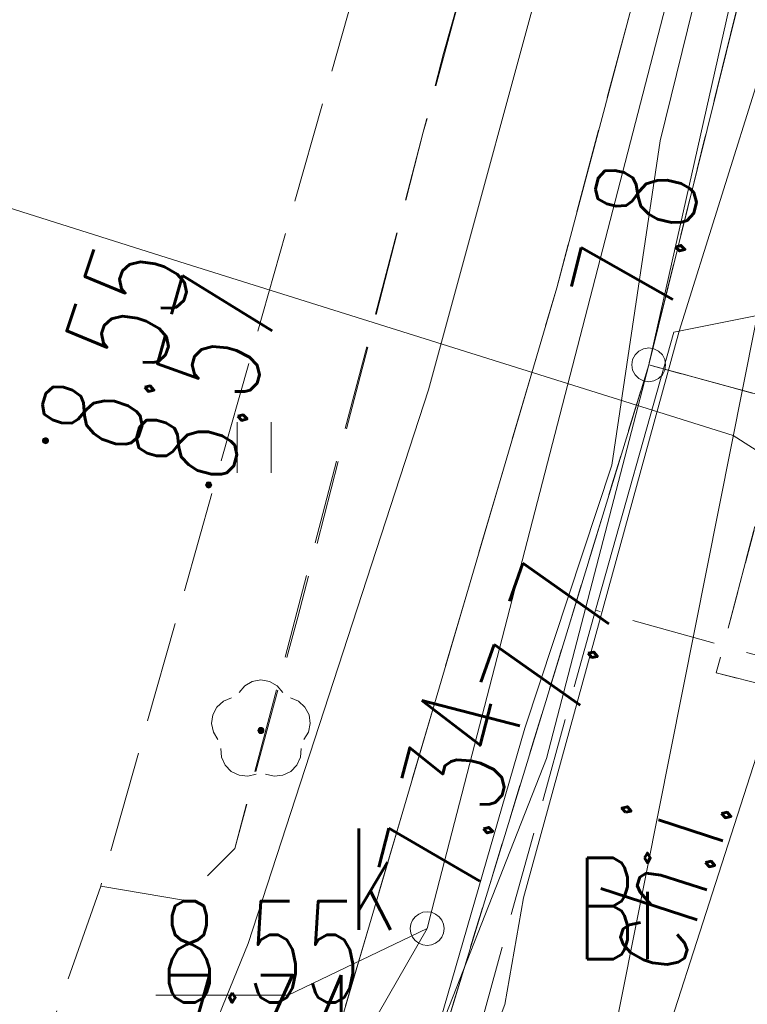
# Model space of a CAD drawing. Header units: millimetres. Extents: x -367306 to 168495, y -187323 to 82034.
# Tile 72 of 170: x 61118 to 71891, y -112624 to -98041. Entities that reach past the tile are written whole.
import ezdxf

# ---------------------------------------------------------------- set-up
doc = ezdxf.new("R2010")
doc.units = ezdxf.units.MM
doc.header["$MEASUREMENT"] = 0
for name, pattern in [('L_0_03', [1000, 500, -500]), ('L_0_05', [1750, 1250, -500]), ('L_0_06', [2000, 1500, -500])]:
    doc.linetypes.add(name, pattern=pattern)
for name, color, linetype, lineweight in [('Nowe_EGDE_Nr_pióra__8', 7, 'Continuous', 13), ('Nowe_EGDE_Nr_pióra__9', 7, 'Continuous', 13), ('Nowe_EGKK_Nr_pióra__8', 7, 'Continuous', 13), ('Nowe_EGKK_Nr_pióra__9', 7, 'Continuous', 13), ('Nowe_EGPG_Nr_pióra__8', 7, 'Continuous', 13), ('Nowe_EGPG_Nr_pióra__9', 7, 'Continuous', 13), ('Nowe_EGUG_Nr_pióra__8', 7, 'Continuous', 13), ('Nowe_EGUG_Nr_pióra__9', 7, 'Continuous', 13), ('Nowe_EGUG_O_Nr_pióra__8', 7, 'Continuous', 13), ('Nowe_GSLINN_Nr_pióra__8', 7, 'Continuous', 13), ('Nowe_GSLINN_Nr_pióra__9', 7, 'Continuous', 13), ('Nowe_GUPPRZ_O_Nr_pióra__8', 7, 'Continuous', 13), ('Nowe_GUPPRZ_O_Nr_pióra__9', 7, 'Continuous', 13), ('Nowe_OTKC_Nr_pióra__8', 7, 'Continuous', 13), ('Nowe_OTKC_Nr_pióra__9', 7, 'Continuous', 13), ('Nowe_OTKC_O_Nr_pióra__8', 7, 'Continuous', 13), ('Nowe_OTKJ_Nr_pióra__8', 7, 'Continuous', 13), ('Nowe_OTKJ_Nr_pióra__9', 7, 'Continuous', 13), ('Nowe_OTKK_Nr_pióra__8', 7, 'Continuous', 13), ('Nowe_OTKK_Nr_pióra__9', 7, 'Continuous', 13), ('Nowe_OTRS_Nr_pióra__7', 7, 'Continuous', 13), ('Nowe_OTRS_Nr_pióra__8', 7, 'Continuous', 13), ('Nowe_OTRS_Nr_pióra__9', 7, 'Continuous', 13), ('Nowe_OTRS_O_Nr_pióra__8', 7, 'Continuous', 13), ('Nowe_OTZL_Nr_pióra__8', 7, 'Continuous', 13), ('Nowe_OTZL_Nr_pióra__9', 7, 'Continuous', 13), ('Nowe_OTZT_Nr_pióra__8', 7, 'Continuous', 13), ('Nowe_OTZT_Nr_pióra__9', 7, 'Continuous', 13), ('Nowe_SUEP_Nr_pióra__8', 7, 'Continuous', 13), ('Nowe_SUEP_Nr_pióra__9', 7, 'Continuous', 13), ('Nowe_SUKP_Nr_pióra__8', 7, 'Continuous', 13), ('Nowe_SUKP_Nr_pióra__9', 7, 'Continuous', 13), ('Nowe_SUKS_Nr_pióra__8', 7, 'Continuous', 13), ('Nowe_SUKS_Nr_pióra__9', 7, 'Continuous', 13), ('Nowe_SUKS_O_Nr_pióra__8', 7, 'Continuous', 13), ('Nowe_SUTP_Nr_pióra__8', 7, 'Continuous', 13), ('Nowe_SUTP_Nr_pióra__9', 7, 'Continuous', 13), ('Nowe_SUWP_Nr_pióra__8', 7, 'Continuous', 13), ('Nowe_SUWP_Nr_pióra__9', 7, 'Continuous', 13)]:
    doc.layers.add(name, color=color, linetype=linetype, lineweight=lineweight)
doc.layers.add('Nowe_OTZL_Nr_pióra__94', color=7, linetype='Continuous', lineweight=13, true_color=0xe4ad2c)
doc.styles.add('STYL_AUTOMATYCZNY_3', font='Simplex.shx')

msp = doc.modelspace()

# ---------------------------------------------------------------- hatches: boundary and pattern name
at = {"layer": 'Nowe_OTRS_Nr_pióra__7', "linetype": 'Continuous', "lineweight": 13}
for points in [[(61455.8, -104276.5), (61457.3, -104288.1), (61461.8, -104299), (61468.9, -104308.3), (61478.3, -104315.4), (61489.1, -104319.9), (61500.8, -104321.5), (61512.4, -104319.9), (61523.3, -104315.4), (61532.6, -104308.3), (61539.7, -104299), (61544.2, -104288.1), (61545.8, -104276.5), (61544.2, -104264.8), (61539.7, -104254), (61532.6, -104244.6), (61523.3, -104237.5), (61512.4, -104233), (61500.8, -104231.5), (61489.1, -104233), (61478.3, -104237.5), (61468.9, -104244.6), (61461.8, -104254), (61457.3, -104264.8)], [(63870.8, -104932), (63872.4, -104943.6), (63876.9, -104954.5), (63884, -104963.8), (63893.3, -104971), (63904.2, -104975.5), (63915.8, -104977), (63927.5, -104975.5), (63938.3, -104971), (63947.6, -104963.8), (63954.8, -104954.5), (63959.3, -104943.6), (63960.8, -104932), (63959.3, -104920.3), (63954.8, -104909.5), (63947.6, -104900.2), (63938.3, -104893), (63927.5, -104888.5), (63915.8, -104887), (63904.2, -104888.5), (63893.3, -104893), (63884, -104900.2), (63876.9, -104909.5), (63872.4, -104920.3)]]:
    msp.add_hatch(color=7, dxfattribs=at).paths.add_polyline_path(points)
at = {"layer": 'Nowe_OTZL_Nr_pióra__94', "linetype": 'Continuous', "lineweight": 13, "true_color": 0xe4ad2c}
msp.add_hatch(color=42, dxfattribs=at).paths.add_polyline_path([(64689.7, -108613.1), (64703.6, -108610.9), (64716.1, -108604.5), (64726.1, -108594.6), (64732.5, -108582), (64734.7, -108568.1), (64732.5, -108554.2), (64726.1, -108541.7), (64716.1, -108531.7), (64703.6, -108525.3), (64689.7, -108523.1), (64675.8, -108525.3), (64663.2, -108531.7), (64653.3, -108541.7), (64646.9, -108554.2), (64644.7, -108568.1), (64646.9, -108582), (64653.3, -108594.6), (64663.2, -108604.5), (64675.8, -108610.9)])

# ---------------------------------------------------------------- linework, layer by layer
at = {"layer": 'Nowe_EGDE_Nr_pióra__8', "color": 7, "linetype": 'Continuous', "lineweight": 13}
msp.add_line((70431.6, -103153), (70431.7, -103153), dxfattribs=at)
msp.add_line((70431.6, -103153), (70431.7, -103153), dxfattribs=at)
msp.add_line((70431.6, -103153), (70431.7, -103153), dxfattribs=at)
at = {"layer": 'Nowe_EGDE_Nr_pióra__9', "color": 7, "linetype": 'Continuous', "lineweight": 13, "flags": 128}
for points in [[(77721.6, -12313), (70921.6, -40873), (55981.6, -97123), (43551.6, -131243), (31321.6, -148073), (19561.6, -164263), (7973.4, -180602.1), (26296.8, -183770.5), (44701.6, -160023), (62321.6, -129663), (70431.6, -103153), (75611.6, -82253)], [(75611.6, -82253), (70431.6, -103153)], [(70431.6, -103153), (62321.6, -129663)], [(98541.6, -110803), (70431.6, -103153)], [(70431.6, -103153), (98541.6, -110803)]]:
    msp.add_lwpolyline(points, dxfattribs=at)
at = {"layer": 'Nowe_EGKK_Nr_pióra__8', "color": 7, "linetype": 'Continuous', "lineweight": 13}
for p, q in [((70431.6, -103153), (70431.7, -103153)), ((71431.6, -107713), (71431.7, -107713))]:
    msp.add_line(p, q, dxfattribs=at)
at = {"layer": 'Nowe_EGKK_Nr_pióra__9', "color": 7, "linetype": 'L_0_06', "lineweight": 13, "flags": 128}
for points in [[(75611.6, -82253), (70431.6, -103153)], [(70431.6, -103153), (72491.5, -103713.6)]]:
    msp.add_lwpolyline(points, dxfattribs=at)
msp.add_lwpolyline([(83261.6, -152653), (95031.6, -113133), (97734.1, -113783.7), (98541.6, -110803), (72491.5, -103713.6), (71431.6, -107713), (89651.6, -112353), (90681.6, -114113), (88313.3, -123174.4), (80731.6, -152183)], close=True, dxfattribs=at)
at = {"layer": 'Nowe_EGPG_Nr_pióra__8', "color": 7, "linetype": 'Continuous', "lineweight": 13}
for p, q in [((70284.7, -102950.8), (70284.7, -102950.8)), ((70354.4, -102915.3), (70354.4, -102915.3)), ((70431.6, -102903), (70431.7, -102903)), ((70508.9, -102915.3), (70508.9, -102915.3)), ((70578.6, -102950.8), (70578.6, -102950.8)), ((70193.9, -103075.8), (70193.9, -103075.8)), ((70229.4, -103006.1), (70229.4, -103006.1)), ((70633.9, -103006.1), (70633.9, -103006.1)), ((70669.4, -103075.8), (70669.4, -103075.8)), ((70181.6, -103153), (70181.7, -103153)), ((70193.9, -103230.3), (70193.9, -103230.3)), ((70669.4, -103230.3), (70669.4, -103230.3)), ((70681.6, -103153), (70681.7, -103153)), ((70229.4, -103300), (70229.4, -103300)), ((70284.7, -103355.3), (70284.7, -103355.3)), ((70354.4, -103390.8), (70354.4, -103390.8)), ((70508.9, -103390.8), (70508.9, -103390.8)), ((70578.6, -103355.3), (70578.6, -103355.3)), ((70633.9, -103300), (70633.9, -103300)), ((70431.6, -103403), (70431.7, -103403))]:
    msp.add_line(p, q, dxfattribs=at)
at = {"layer": 'Nowe_EGPG_Nr_pióra__9', "color": 7, "linetype": 'Continuous', "lineweight": 13, "flags": 128}
msp.add_lwpolyline([(70431.6, -102903), (70508.9, -102915.3), (70578.6, -102950.8), (70633.9, -103006.1), (70669.4, -103075.8), (70681.6, -103153), (70669.4, -103230.3), (70633.9, -103300), (70578.6, -103355.3), (70508.9, -103390.8), (70431.6, -103403), (70354.4, -103390.8), (70284.7, -103355.3), (70229.4, -103300), (70193.9, -103230.3), (70181.6, -103153), (70193.9, -103075.8), (70229.4, -103006.1), (70284.7, -102950.8), (70354.4, -102915.3)], close=True, dxfattribs=at)
at = {"layer": 'Nowe_EGUG_Nr_pióra__8', "color": 7, "linetype": 'Continuous', "lineweight": 13}
for p, q in [((70431.6, -103153), (70431.7, -103153)), ((70431.6, -103153), (70431.7, -103153)), ((70431.6, -103153), (70431.7, -103153)), ((71431.6, -107713), (71431.7, -107713)), ((71431.6, -107713), (71431.7, -107713))]:
    msp.add_line(p, q, dxfattribs=at)
at = {"layer": 'Nowe_EGUG_Nr_pióra__9', "color": 7, "linetype": 'L_0_03', "lineweight": 13, "flags": 128}
for points in [[(26296.8, -183770.5), (29734.3, -179335.1), (40791.3, -165068.4), (44701.6, -160023), (58841.6, -138483), (62321.6, -129663), (66349.4, -116497.1), (70431.6, -103153), (75611.6, -82253), (77011.8, -79633.1), (78213.7, -77384.1), (78871.6, -76153), (79381.6, -73863), (80541.6, -68573), (84031.6, -52933), (88551.6, -30943), (83581.6, -29593), (82851.6, -26523), (83531.6, -22883), (87021.6, -12263), (87781.6, -9943), (92201.6, 2177), (95191.6, 10357), (105121.6, 30727), (70471.6, 39997), (75171.6, 3647), (76491.6, -4103), (77721.6, -12313), (70921.6, -40873), (55981.6, -97123), (55719.6, -97842.3), (43551.6, -131243), (31321.6, -148073), (25687.3, -155829.8), (19561.6, -164263), (7973.4, -180602.1)], [(88313.3, -123174.4), (66349.4, -116497.1), (70431.6, -103153), (72491.5, -103713.6), (71431.6, -107713), (89651.6, -112353), (90681.6, -114113)], [(83261.6, -152653), (95031.6, -113133), (97734.1, -113783.7), (98541.6, -110803), (72491.5, -103713.6), (71431.6, -107713), (89651.6, -112353), (90681.6, -114113), (88313.3, -123174.4), (80731.6, -152183)]]:
    msp.add_lwpolyline(points, close=True, dxfattribs=at)
for points in [[(75611.6, -82253), (70431.6, -103153)], [(70431.6, -103153), (72491.5, -103713.6)]]:
    msp.add_lwpolyline(points, dxfattribs=at)
at = {"layer": 'Nowe_GSLINN_Nr_pióra__8', "color": 7, "linetype": 'Continuous', "lineweight": 13}
for p, q in [((70803, -102671.3), (70803, -102671.3)), ((69642.4, -106787.7), (69642.4, -106787.7))]:
    msp.add_line(p, q, dxfattribs=at)
at = {"layer": 'Nowe_GSLINN_Nr_pióra__9', "color": 7, "linetype": 'Continuous', "lineweight": 13, "flags": 128}
msp.add_lwpolyline([(73300.8, -102171.9), (70803, -102671.3), (69642.4, -106787.7)], dxfattribs=at)
at = {"layer": 'Nowe_GUPPRZ_O_Nr_pióra__8', "color": 7, "linetype": 'Continuous', "lineweight": 13}
for p, q in [((67151.6, -111503), (67151.7, -111503)), ((63134.8, -112490.7), (63134.8, -112490.7)), ((65094.8, -112490.7), (65094.8, -112490.7))]:
    msp.add_line(p, q, dxfattribs=at)
at = {"layer": 'Nowe_GUPPRZ_O_Nr_pióra__9', "color": 7, "linetype": 'Continuous', "lineweight": 13, "flags": 128}
msp.add_lwpolyline([(67151.6, -111503), (65094.8, -112490.7), (63134.8, -112490.7)], dxfattribs=at)
at = {"layer": 'Nowe_OTKC_Nr_pióra__8', "color": 7, "linetype": 'Continuous', "lineweight": 13}
for p, q in [((67094.1, -99706.6), (67094.1, -99706.6)), ((69069.6, -102010.7), (69069.6, -102010.7)), ((69642.4, -106787.7), (69642.4, -106787.7)), ((64301.1, -110315.2), (64301.1, -110315.2)), ((62318.9, -110873.1), (62318.9, -110873.1)), ((63545.3, -111081.1), (63545.3, -111081.1))]:
    msp.add_line(p, q, dxfattribs=at)
at = {"layer": 'Nowe_OTKC_Nr_pióra__9', "color": 7, "linetype": 'L_0_05', "lineweight": 13, "flags": 128}
for points in [[(83531.6, -22883), (88452.7, -24583.8), (86882.6, -29372.4), (83678.1, -28740), (83581.6, -29593), (88551.6, -30943), (87475.4, -36179), (82778.1, -35324.8), (82187, -36012.2), (80952.7, -52108.3), (80881.7, -53033.6), (81110, -54091.4), (83594.8, -54890.6), (82659.7, -59081), (79603.1, -59046.4), (76766.2, -72509.6), (76073, -75767.4), (76377.1, -76589.3), (76357, -78920.9), (75161.1, -83038), (74530.7, -82995), (74201.2, -83030.8), (73979.1, -83252.9), (73102, -86849.4), (69069.6, -102010.7), (65900, -112791.7), (66805.6, -113330.8), (64685.4, -120046.5), (63862.7, -120010.7), (59922.4, -130330.7), (58359.6, -134082.1), (54835.5, -141889.8), (53583.5, -144719.2), (48939.8, -151448.3), (44926.9, -157486.2), (40489.9, -163749.4), (35382, -170727.8), (32875.1, -174285.4), (34304.8, -175260.1), (33682.2, -176249.5), (31478.9, -179397.9), (29593.7, -178484), (25968.3, -183713.7)], [(62318.9, -110873.1), (63545.3, -111081.1), (64301.1, -110315.2), (67094.1, -99706.6), (67907.9, -96709.1), (68930, -93056.9), (69643.8, -90506.5), (70091.2, -88907.9), (70313.4, -88113.9), (71255.7, -84746.7), (71874.3, -82536.4)]]:
    msp.add_lwpolyline(points, dxfattribs=at)
msp.add_lwpolyline([(73858.7, -107961.6), (71581.6, -115693), (67477, -114616.8), (69642.4, -106787.7)], close=True, dxfattribs=at)
at = {"layer": 'Nowe_OTKJ_Nr_pióra__8', "color": 7, "linetype": 'Continuous', "lineweight": 13}
for p, q in [((64720.1, -102390.1), (64720.1, -102390.1)), ((62318.9, -110873.1), (62318.9, -110873.1))]:
    msp.add_line(p, q, dxfattribs=at)
at = {"layer": 'Nowe_OTKJ_Nr_pióra__9', "color": 7, "linetype": 'L_0_06', "lineweight": 13, "flags": 128}
msp.add_lwpolyline([(21472.8, -182936.3), (26882.7, -175776), (28540.7, -173581.5), (29691.4, -171973.5), (37465.7, -161109.1), (46145.3, -148356.4), (49972.2, -142287.6), (51641.5, -139022.6), (53138.9, -135757.7), (54527.5, -132715.9), (57342.3, -125022.1), (59763.9, -118137.3), (62318.9, -110873.1), (64720.1, -102390.1), (67644.1, -92101.9), (70126.7, -83617.2), (71230.4, -82306.4), (71874.3, -82536.4), (72338.2, -77200.1), (72304.6, -73825.8), (73717.2, -67166.3), (75064.8, -60878), (76317.6, -57755.4), (77397.9, -53052), (77381.6, -52943), (77241.6, -52403), (78911.6, -42093), (79431.6, -38873), (80221.6, -34063), (81181.6, -27813), (82081.6, -22403), (82421.6, -20413), (82891.6, -18473), (83461.6, -16453), (84951.6, -11803), (87421.6, -4163), (88041.6, -2283), (88671.6, -343), (89391.6, 1647), (92221.6, 8227), (93441.6, 10997), (94021.6, 12247), (97931.6, 20357), (100791.6, 26227), (101921.6, 28457), (103521.6, 31152.6), (96697.7, 32981.9), (95391.6, 30567), (93491.6, 27337), (90361.6, 21997), (89811.6, 21167), (89081.6, 20527), (88161.6, 20167), (87161.6, 20187), (86281.6, 20637), (85621.6, 21407), (85231.6, 22277), (85021.6, 23177), (84401.6, 27727), (83761.6, 32287), (83361.6, 35117), (83368.6, 36520.8), (82801.7, 36698.3), (75439, 38653.3), (75901.6, 36127), (76431.6, 32237), (76931.6, 28187), (78631.6, 15207), (78671.6, 13957), (78451.6, 6997), (78251.6, 2937), (77991.6, 1957), (77531.6, 1027), (77141.6, -3223), (77561.6, -4543), (77401.6, -6673), (76791.6, -11613), (75671.6, -19553), (74091.6, -29323), (72161.6, -41063), (70331.6, -51773), (67307.1, -65408.9), (64955.9, -76300.2), (60888.5, -93538.3), (58023.6, -105195.3), (54440.5, -115996.9), (49439.1, -128605.1), (44882, -139357.8), (42612.1, -143016.9), (35958.2, -152858.9), (27306.8, -165115.4), (15023.6, -181821.2)], close=True, dxfattribs=at)
at = {"layer": 'Nowe_OTKK_Nr_pióra__8', "color": 7, "linetype": 'Continuous', "lineweight": 13}
msp.add_line((69069.6, -102010.7), (69069.6, -102010.7), dxfattribs=at)
at = {"layer": 'Nowe_OTKK_Nr_pióra__9', "color": 7, "linetype": 'Continuous', "lineweight": 13, "flags": 128}
msp.add_lwpolyline([(75161.1, -83038), (74530.7, -82995), (74201.2, -83030.8), (73979.1, -83252.9), (73102, -86849.4), (69069.6, -102010.7), (65900, -112791.7), (66805.6, -113330.8), (64685.4, -120046.5), (63862.7, -120010.7)], dxfattribs=at)
at = {"layer": 'Nowe_OTRS_Nr_pióra__8', "color": 7, "linetype": 'Continuous', "lineweight": 13}
for p, q in [((61457.3, -104264.8), (61457.3, -104264.8)), ((61461.8, -104254), (61461.8, -104254)), ((61468.9, -104244.6), (61469, -104244.6)), ((61478.3, -104237.5), (61478.3, -104237.5)), ((61489.1, -104233), (61489.2, -104233)), ((61500.8, -104231.5), (61500.8, -104231.5)), ((61512.4, -104233), (61512.4, -104233)), ((61523.3, -104237.5), (61523.3, -104237.5)), ((61532.6, -104244.6), (61532.6, -104244.6)), ((61539.7, -104254), (61539.8, -104254)), ((61544.2, -104264.8), (61544.3, -104264.8)), ((61455.8, -104276.5), (61455.8, -104276.5)), ((61457.3, -104288.1), (61457.3, -104288.1)), ((61461.8, -104299), (61461.8, -104299)), ((61468.9, -104308.3), (61469, -104308.3)), ((61478.3, -104315.4), (61478.3, -104315.4)), ((61489.1, -104319.9), (61489.2, -104319.9)), ((61500.8, -104321.5), (61500.8, -104321.5)), ((61512.4, -104319.9), (61512.4, -104319.9)), ((61523.3, -104315.4), (61523.3, -104315.4)), ((61532.6, -104308.3), (61532.6, -104308.3)), ((61539.7, -104299), (61539.8, -104299)), ((61544.2, -104288.1), (61544.3, -104288.1)), ((61545.8, -104276.5), (61545.8, -104276.5)), ((63870.8, -104932), (63870.9, -104932)), ((63872.4, -104920.3), (63872.4, -104920.3)), ((63872.4, -104943.6), (63872.4, -104943.6)), ((63876.9, -104909.5), (63876.9, -104909.5)), ((63876.9, -104954.5), (63876.9, -104954.5)), ((63884, -104900.2), (63884.1, -104900.2)), ((63884, -104963.8), (63884.1, -104963.8)), ((63893.3, -104893), (63893.4, -104893)), ((63893.3, -104971), (63893.4, -104971)), ((63904.2, -104888.5), (63904.2, -104888.5)), ((63904.2, -104975.5), (63904.2, -104975.5)), ((63915.8, -104887), (63915.9, -104887)), ((63915.8, -104977), (63915.9, -104977)), ((63927.5, -104888.5), (63927.5, -104888.5)), ((63927.5, -104975.5), (63927.5, -104975.5)), ((63938.3, -104893), (63938.4, -104893)), ((63938.3, -104971), (63938.4, -104971)), ((63947.6, -104900.2), (63947.7, -104900.2)), ((63947.6, -104963.8), (63947.7, -104963.8)), ((63954.8, -104909.5), (63954.8, -104909.5)), ((63954.8, -104954.5), (63954.8, -104954.5)), ((63959.3, -104920.3), (63959.3, -104920.3)), ((63959.3, -104943.6), (63959.3, -104943.6)), ((63960.8, -104932), (63960.9, -104932))]:
    msp.add_line(p, q, dxfattribs=at)
at = {"layer": 'Nowe_OTRS_Nr_pióra__9', "color": 7, "linetype": 'Continuous', "lineweight": 13, "flags": 128}
for points in [[(61455.8, -104276.5), (61457.3, -104288.1), (61461.8, -104299), (61468.9, -104308.3), (61478.3, -104315.4), (61489.1, -104319.9), (61500.8, -104321.5), (61512.4, -104319.9), (61523.3, -104315.4), (61532.6, -104308.3), (61539.7, -104299), (61544.2, -104288.1), (61545.8, -104276.5), (61544.2, -104264.8), (61539.7, -104254), (61532.6, -104244.6), (61523.3, -104237.5), (61512.4, -104233), (61500.8, -104231.5), (61489.1, -104233), (61478.3, -104237.5), (61468.9, -104244.6), (61461.8, -104254), (61457.3, -104264.8)], [(63870.8, -104932), (63872.4, -104943.6), (63876.9, -104954.5), (63884, -104963.8), (63893.3, -104971), (63904.2, -104975.5), (63915.8, -104977), (63927.5, -104975.5), (63938.3, -104971), (63947.6, -104963.8), (63954.8, -104954.5), (63959.3, -104943.6), (63960.8, -104932), (63959.3, -104920.3), (63954.8, -104909.5), (63947.6, -104900.2), (63938.3, -104893), (63927.5, -104888.5), (63915.8, -104887), (63904.2, -104888.5), (63893.3, -104893), (63884, -104900.2), (63876.9, -104909.5), (63872.4, -104920.3)]]:
    msp.add_lwpolyline(points, close=True, dxfattribs=at)
at = {"layer": 'Nowe_OTZL_Nr_pióra__8', "color": 7, "linetype": 'Continuous', "lineweight": 13}
for p, q in [((64449.1, -107905.4), (64449.2, -107905.4)), ((64561.7, -107840.6), (64561.8, -107840.6)), ((64689.7, -107818.1), (64689.7, -107818.1)), ((64817.6, -107840.6), (64817.7, -107840.6)), ((64930.2, -107905.4), (64930.3, -107905.4)), ((64365.4, -108004.8), (64365.4, -108004.8)), ((65013.9, -108004.8), (65014, -108004.8)), ((64133.8, -108134.6), (64133.8, -108134.6)), ((64254.1, -108085.6), (64254.2, -108085.6)), ((65125.2, -108085.6), (65125.3, -108085.6)), ((65245.6, -108134.6), (65245.6, -108134.6)), ((63976.4, -108336.4), (63976.4, -108336.4)), ((64037.3, -108221.6), (64037.4, -108221.6)), ((65342, -108221.6), (65342.1, -108221.6)), ((65403, -108336.4), (65403, -108336.4)), ((63958.2, -108465), (63958.3, -108465)), ((65421.1, -108465), (65421.1, -108465)), ((63985.1, -108592.1), (63985.1, -108592.1)), ((64644.7, -108568.1), (64644.7, -108568.1)), ((64646.9, -108554.2), (64646.9, -108554.2)), ((64646.9, -108582), (64646.9, -108582)), ((64653.3, -108541.7), (64653.3, -108541.7)), ((64653.3, -108594.6), (64653.3, -108594.6)), ((64663.2, -108531.7), (64663.3, -108531.7)), ((64663.2, -108604.5), (64663.3, -108604.5)), ((64675.8, -108525.3), (64675.8, -108525.3)), ((64675.8, -108610.9), (64675.8, -108610.9)), ((64689.7, -108523.1), (64689.7, -108523.1)), ((64689.7, -108613.1), (64689.7, -108613.1)), ((64703.6, -108525.3), (64703.6, -108525.3)), ((64703.6, -108610.9), (64703.6, -108610.9)), ((64716.1, -108531.7), (64716.2, -108531.7)), ((64716.1, -108604.5), (64716.2, -108604.5)), ((64726.1, -108541.7), (64726.1, -108541.7)), ((64726.1, -108594.6), (64726.1, -108594.6)), ((64732.5, -108554.2), (64732.5, -108554.2)), ((64732.5, -108582), (64732.5, -108582)), ((64734.7, -108568.1), (64734.7, -108568.1)), ((65394.2, -108592.1), (65394.3, -108592.1)), ((64053.7, -108702.5), (64053.7, -108702.5)), ((65325.6, -108702.5), (65325.7, -108702.5)), ((64096.2, -108833.3), (64096.2, -108833.3)), ((65283.1, -108833.3), (65283.2, -108833.3)), ((64105.5, -108962.9), (64105.6, -108962.9)), ((65273.8, -108962.9), (65273.8, -108962.9)), ((64158.5, -109081.5), (64158.6, -109081.5)), ((64248.8, -109174.9), (64248.9, -109174.9)), ((64620.9, -109214.5), (64620.9, -109214.5)), ((64758.4, -109214.5), (64758.5, -109214.5)), ((65130.5, -109174.9), (65130.6, -109174.9)), ((65220.8, -109081.5), (65220.8, -109081.5)), ((64365.6, -109231.9), (64365.6, -109231.9)), ((64494.8, -109245.6), (64494.8, -109245.6)), ((64884.6, -109245.6), (64884.6, -109245.6)), ((65013.8, -109231.9), (65013.8, -109231.9))]:
    msp.add_line(p, q, dxfattribs=at)
at = {"layer": 'Nowe_OTZL_Nr_pióra__9', "color": 7, "linetype": 'Continuous', "lineweight": 13, "flags": 128}
for points in [[(64365.4, -108004.8), (64449.1, -107905.4), (64561.7, -107840.6), (64689.7, -107818.1), (64817.6, -107840.6), (64930.2, -107905.4), (65013.9, -108004.8)], [(64053.7, -108702.5), (63985.1, -108592.1), (63958.2, -108465), (63976.4, -108336.4), (64037.3, -108221.6), (64133.8, -108134.6), (64254.1, -108085.6)], [(65125.2, -108085.6), (65245.6, -108134.6), (65342, -108221.6), (65403, -108336.4), (65421.1, -108465), (65394.2, -108592.1), (65325.6, -108702.5)], [(64620.9, -109214.5), (64494.8, -109245.6), (64365.6, -109231.9), (64248.8, -109174.9), (64158.5, -109081.5), (64105.5, -108962.9), (64096.2, -108833.3)], [(65283.1, -108833.3), (65273.8, -108962.9), (65220.8, -109081.5), (65130.5, -109174.9), (65013.8, -109231.9), (64884.6, -109245.6), (64758.4, -109214.5)]]:
    msp.add_lwpolyline(points, dxfattribs=at)
msp.add_lwpolyline([(64689.7, -108613.1), (64703.6, -108610.9), (64716.1, -108604.5), (64726.1, -108594.6), (64732.5, -108582), (64734.7, -108568.1), (64732.5, -108554.2), (64726.1, -108541.7), (64716.1, -108531.7), (64703.6, -108525.3), (64689.7, -108523.1), (64675.8, -108525.3), (64663.2, -108531.7), (64653.3, -108541.7), (64646.9, -108554.2), (64644.7, -108568.1), (64646.9, -108582), (64653.3, -108594.6), (64663.2, -108604.5), (64675.8, -108610.9)], close=True, dxfattribs=at)
at = {"layer": 'Nowe_OTZT_Nr_pióra__8', "color": 7, "linetype": 'Continuous', "lineweight": 13}
for p, q in [((67395.3, -98540.9), (67395.3, -98540.9)), ((67094.1, -99706.6), (67094.1, -99706.6)), ((64339.9, -104000.8), (64340, -104000.8)), ((64839.9, -104000.8), (64840, -104000.8)), ((64339.9, -104750.8), (64340, -104750.8)), ((64839.9, -104750.8), (64840, -104750.8)), ((65238.2, -106888.9), (65238.3, -106888.9)), ((64301.1, -110315.2), (64301.1, -110315.2)), ((62318.9, -110873.1), (62318.9, -110873.1)), ((63545.3, -111081.1), (63545.3, -111081.1))]:
    msp.add_line(p, q, dxfattribs=at)
at = {"layer": 'Nowe_OTZT_Nr_pióra__9', "color": 7, "linetype": 'L_0_05', "lineweight": 13, "flags": 128}
msp.add_lwpolyline([(62318.9, -110873.1), (63545.3, -111081.1), (64301.1, -110315.2), (65238.2, -106888.9), (67094.1, -99706.6), (67395.3, -98540.9), (67907.9, -96709.1), (70091.2, -88907.9), (71255.7, -84746.7), (71874.3, -82536.4)], dxfattribs=at)
at = {"layer": 'Nowe_OTZT_Nr_pióra__9', "color": 7, "linetype": 'Continuous', "lineweight": 13, "flags": 128}
for points in [[(64339.9, -104000.8), (64339.9, -104750.8)], [(64839.9, -104750.8), (64839.9, -104000.8)]]:
    msp.add_lwpolyline(points, dxfattribs=at)
at = {"layer": 'Nowe_SUEP_Nr_pióra__8', "color": 7, "linetype": 'Continuous', "lineweight": 13}
for p, q in [((70599.6, -99836.5), (70599.6, -99836.5)), ((70599.6, -99836.5), (70599.6, -99836.5)), ((69886.9, -104638.9), (69886.9, -104638.9)), ((69886.9, -104638.9), (69886.9, -104638.9)), ((68598.1, -108532.6), (68598.1, -108532.6)), ((68598.1, -108532.6), (68598.1, -108532.6))]:
    msp.add_line(p, q, dxfattribs=at)
at = {"layer": 'Nowe_SUEP_Nr_pióra__9', "color": 7, "linetype": 'Continuous', "lineweight": 13, "flags": 128}
msp.add_lwpolyline([(72705.6, -91291.4), (70599.6, -99836.5), (69886.9, -104638.9), (68598.1, -108532.6), (67343.1, -112867.5), (65850, -118129.4), (63869.7, -123786.2), (62048.1, -128419.1), (60018.8, -133283), (57377.1, -138182.6), (54885.2, -145189.2), (52257.1, -148936.7), (47224.1, -156238.1), (41375.2, -164871.7), (35353.4, -172651.7), (30417, -178977.6), (29795.7, -179950.1), (27249.6, -183935.2)], dxfattribs=at)
msp.add_lwpolyline([(72705.6, -91291.4), (70599.6, -99836.5), (69886.9, -104638.9), (68598.1, -108532.6), (67343.1, -112867.5), (65850, -118129.4), (63869.7, -123786.2), (62048.1, -128419.1), (60018.8, -133283), (57377.1, -138182.6), (54885.2, -145189.2), (52257.1, -148936.7), (47224.1, -156238.1), (41375.2, -164871.7), (35353.4, -172651.7), (30417, -178977.6), (29795.7, -179950.1), (27249.6, -183935.2)], dxfattribs=at)
at = {"layer": 'Nowe_SUKP_Nr_pióra__8', "color": 7, "linetype": 'Continuous', "lineweight": 13}
for p, q in [((63486.9, -101627.4), (63487, -101627.4)), ((71684.4, -104200.9), (71684.5, -104200.9)), ((67222.1, -111230), (67222.2, -111230)), ((67151.6, -111503), (67151.7, -111503))]:
    msp.add_line(p, q, dxfattribs=at)
at = {"layer": 'Nowe_SUKP_Nr_pióra__9', "color": 7, "linetype": 'Continuous', "lineweight": 13, "flags": 128}
for points in [[(26261.6, -179403), (27895.9, -177134.1), (34779.7, -167577.2), (34991.6, -167283), (35179.2, -167013.6), (51132.8, -144093.1), (51341.6, -143793), (51466.7, -143519), (61921.6, -120613), (67151.6, -111503), (67222.1, -111230), (73432.4, -87188.4), (73521.6, -86843), (78791.6, -64273)], [(53141.6, -98353), (63486.9, -101627.4), (71684.4, -104200.9), (73236.5, -105191.4)], [(73236.5, -105191.4), (65601.6, -128913), (60271.6, -139643), (37901.6, -176295.3)]]:
    msp.add_lwpolyline(points, dxfattribs=at)
at = {"layer": 'Nowe_SUKS_Nr_pióra__8', "color": 7, "linetype": 'Continuous', "lineweight": 13}
for p, q in [((67086.9, -111261.5), (67087, -111261.5)), ((67151.6, -111253), (67151.7, -111253)), ((67216.3, -111261.5), (67216.4, -111261.5)), ((66935.1, -111378), (66935.2, -111378)), ((66974.8, -111326.2), (66974.9, -111326.2)), ((67026.6, -111286.5), (67026.7, -111286.5)), ((67276.6, -111286.5), (67276.7, -111286.5)), ((67328.4, -111326.2), (67328.4, -111326.2)), ((67368.1, -111378), (67368.2, -111378)), ((66901.6, -111503), (66901.7, -111503)), ((66910.1, -111438.3), (66910.2, -111438.3)), ((67393.1, -111438.3), (67393.2, -111438.3)), ((67401.6, -111503), (67401.7, -111503)), ((66910.1, -111567.7), (66910.2, -111567.7)), ((66935.1, -111628), (66935.2, -111628)), ((66974.8, -111679.8), (66974.9, -111679.8)), ((67328.4, -111679.8), (67328.4, -111679.8)), ((67368.1, -111628), (67368.2, -111628)), ((67393.1, -111567.7), (67393.2, -111567.7)), ((67026.6, -111719.5), (67026.7, -111719.5)), ((67086.9, -111744.5), (67087, -111744.5)), ((67151.6, -111753), (67151.7, -111753)), ((67216.3, -111744.5), (67216.4, -111744.5)), ((67276.6, -111719.5), (67276.7, -111719.5))]:
    msp.add_line(p, q, dxfattribs=at)
at = {"layer": 'Nowe_SUKS_Nr_pióra__9', "color": 7, "linetype": 'Continuous', "lineweight": 13, "flags": 128}
msp.add_lwpolyline([(67151.6, -111253), (67216.3, -111261.5), (67276.6, -111286.5), (67328.4, -111326.2), (67368.1, -111378), (67393.1, -111438.3), (67401.6, -111503), (67393.1, -111567.7), (67368.1, -111628), (67328.4, -111679.8), (67276.6, -111719.5), (67216.3, -111744.5), (67151.6, -111753), (67086.9, -111744.5), (67026.6, -111719.5), (66974.8, -111679.8), (66935.1, -111628), (66910.1, -111567.7), (66901.6, -111503), (66910.1, -111438.3), (66935.1, -111378), (66974.8, -111326.2), (67026.6, -111286.5), (67086.9, -111261.5)], close=True, dxfattribs=at)
at = {"layer": 'Nowe_SUTP_Nr_pióra__8', "color": 7, "linetype": 'Continuous', "lineweight": 13}
for p, q in [((70880.3, -102655.9), (70880.3, -102655.9)), ((68577, -111047), (68577, -111047))]:
    msp.add_line(p, q, dxfattribs=at)
at = {"layer": 'Nowe_SUTP_Nr_pióra__9', "color": 7, "linetype": 'Continuous', "lineweight": 13, "flags": 128}
for points in [[(26451.4, -183797.2), (33501.6, -174123), (33801.6, -173763), (34061.6, -173393), (51671.6, -148323), (57731.6, -138643), (63231.6, -126433), (66701.6, -123863), (69501.6, -115183), (73981.6, -92643), (74851.6, -84793), (80561.6, -62983), (80651.6, -62473)], [(80651.6, -62473), (79010.7, -70367.1), (77657.7, -76913.7), (77456, -79743.3), (75501.4, -87438.8), (72705, -96845.5), (70880.3, -102655.9), (68577, -111047), (68299.4, -112625), (66984.2, -116085.3), (63961, -122881.6), (60222.9, -131548.6), (57671.7, -137405.4), (55083.4, -143760.4), (50081.2, -151415.3), (44359, -159070.2), (39735.7, -165777.7), (34527.3, -173005.3), (34211.2, -175112.5), (31099.9, -179243.5), (29659.9, -179819.5), (26710.9, -183842.1)]]:
    msp.add_lwpolyline(points, dxfattribs=at)
at = {"layer": 'Nowe_SUWP_Nr_pióra__8', "color": 7, "linetype": 'Continuous', "lineweight": 13}
for p, q in [((70431.6, -103153), (70431.7, -103153)), ((67171.6, -103523), (67171.7, -103523)), ((68918.6, -108983.2), (68918.7, -108983.2)), ((64501.6, -111723), (64501.7, -111723))]:
    msp.add_line(p, q, dxfattribs=at)
at = {"layer": 'Nowe_SUWP_Nr_pióra__9', "color": 7, "linetype": 'Continuous', "lineweight": 13, "flags": 128}
for points in [[(55341.6, -134343), (59481.6, -124643), (62851.6, -115773), (64501.6, -111723), (67171.6, -103523), (69161.6, -96223), (72061.6, -83083), (75301.6, -71483), (76261.6, -66943), (77531.6, -59633), (79121.6, -50853), (80071.6, -44883), (80931.6, -33463), (81951.6, -27043), (82991.6, -21113), (83821.6, -17593), (84351.6, -14533), (84681.6, -14623)], [(81621.8, -53482.3), (80798.9, -57923.4), (80455.2, -59640.3), (79155.9, -66130.6), (78280.3, -70471.2), (74606.3, -84441.2), (74355.3, -85395.6), (71963.6, -96347.5), (70431.6, -103153), (68918.6, -108983.2), (59768.8, -132274.1), (57737.1, -136612.2), (56801.4, -138753.5), (54192.8, -144996), (48119.6, -154495.4), (40265.5, -167023.3), (35382.6, -174360.1), (34925.6, -174404.3)]]:
    msp.add_lwpolyline(points, dxfattribs=at)

# ---------------------------------------------------------------- texts
at = {"layer": 'Nowe_EGUG_O_Nr_pióra__8', "color": 7, "linetype": 'Continuous', "lineweight": 13, "insert": (69352.1, -111955.6), "char_height": 1500, "attachment_point": 7, "style": 'STYL_AUTOMATYCZNY_3'}
msp.add_mtext('\\A1;{\\W0.660000x;\\pql;\\FSimplex.shx;Bi}', dxfattribs=at)
at = {"layer": 'Nowe_GUPPRZ_O_Nr_pióra__8', "color": 7, "linetype": 'Continuous', "lineweight": 13, "char_height": 1500, "attachment_point": 7, "style": 'STYL_AUTOMATYCZNY_3'}
for s, insert, rotation in [('\\A1;{\\W0.660000x;\\pql;\\FSimplex.shx;7.8}', (70716.9, -102473.1), 76.3), ('\\A1;{\\W0.660000x;\\pql;\\FSimplex.shx;7.7}', (69319.3, -108471.5), 70.6), ('\\A1;{\\W0.660000x;\\pql;\\FSimplex.shx;7.34}', (67856.1, -111089.6), 75.5)]:
    msp.add_mtext(s, dxfattribs=dict(at, insert=insert, rotation=rotation))
for s, insert in [('\\A1;{\\W0.660000x;\\pql;\\FSimplex.shx;8.55}', (63205.5, -112595.9)), ('\\A1;{\\W0.660000x;\\pql;\\FSimplex.shx;7.34}', (63205.5, -113690.9))]:
    msp.add_mtext(s, dxfattribs=dict(at, insert=insert))
at = {"layer": 'Nowe_OTKC_O_Nr_pióra__8', "color": 7, "linetype": 'Continuous', "lineweight": 13, "insert": (70856.7, -112261.5), "char_height": 1500, "attachment_point": 7, "rotation": 71.9, "style": 'STYL_AUTOMATYCZNY_3'}
msp.add_mtext('\\A1;{\\W0.660000x;\\pql;\\FSimplex.shx;ch.i.}', dxfattribs=at)
at = {"layer": 'Nowe_OTRS_O_Nr_pióra__8', "color": 7, "linetype": 'Continuous', "lineweight": 13, "char_height": 1500, "attachment_point": 7, "style": 'STYL_AUTOMATYCZNY_3'}
for s, insert, rotation in [('\\A1;{\\W0.660000x;\\pql;\\FSimplex.shx;8.55}', (62769.6, -104534.1), 71.6), ('\\A1;{\\W0.660000x;\\pql;\\FSimplex.shx;8.57}', (64196.4, -104974.6), 74.2)]:
    msp.add_mtext(s, dxfattribs=dict(at, insert=insert, rotation=rotation))
at = {"layer": 'Nowe_SUKS_O_Nr_pióra__8', "color": 7, "linetype": 'Continuous', "lineweight": 13, "insert": (65972, -111518.4), "char_height": 1500, "attachment_point": 7, "style": 'STYL_AUTOMATYCZNY_3'}
msp.add_mtext('\\A1;{\\W0.660000x;\\pql;\\FSimplex.shx;k}', dxfattribs=at)

doc.saveas('drawing.dxf')
